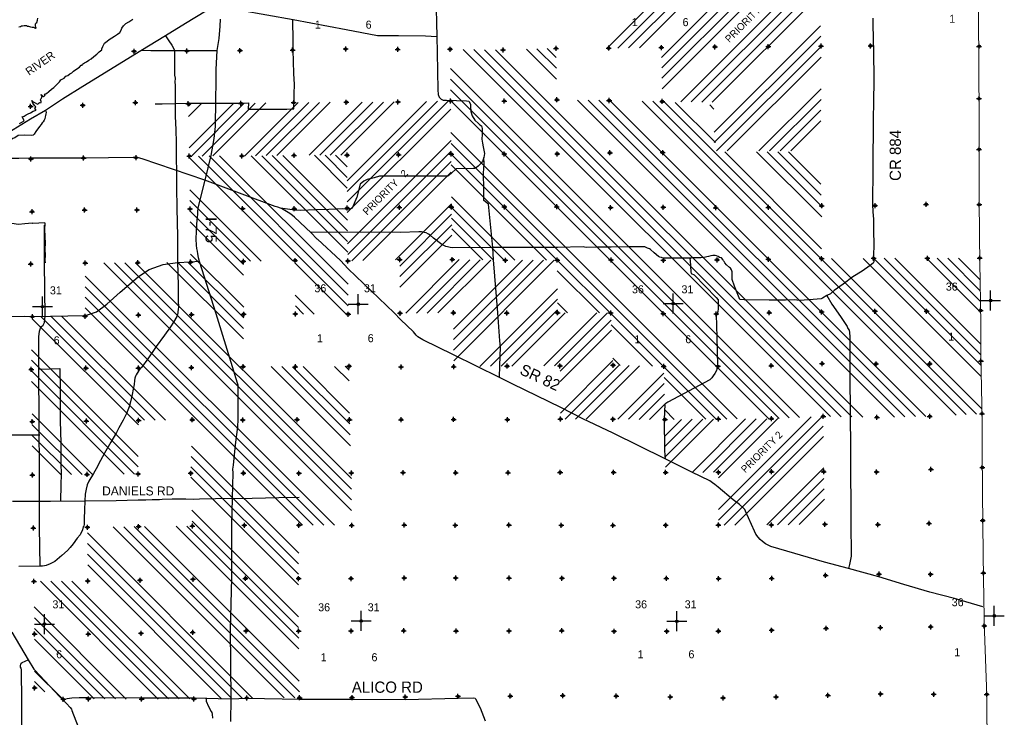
# Model space of a CAD drawing. Extents: x 70663 to 592613, y 704317 to 941230.
# Tile 10 of 14: x 218995 to 317435, y 783571 to 853331. Entities that reach past the tile are written whole.
import ezdxf

# ---------------------------------------------------------------- set-up
doc = ezdxf.new("R2010")
doc.units = 0
doc.header["$LTSCALE"] = 2000
doc.header["$PDMODE"] = 34
doc.header["$PDSIZE"] = 250
doc.linetypes.add('PHANTOM', pattern=[0])
doc.layers.get('0').update_dxf_attribs({"linetype": 'CONTINUOUS'})
for name, color, linetype in [('COUNTY', 15, 'PHANTOM'), ('PROGRESS', 5, 'CONTINUOUS'), ('PROPOSED', 6, 'CONTINUOUS'), ('ROADS', 9, 'CONTINUOUS'), ('SEC', 2, 'CONTINUOUS'), ('TEXT', 7, 'CONTINUOUS'), ('WATER', 4, 'CONTINUOUS')]:
    doc.layers.add(name, color=color, linetype=linetype)

# ---------------------------------------------------------------- blocks, each defined once
blk = doc.blocks.new('TICK')
at = {"color": 0}
for points in [[(500, 0), (500, 1000)], [(0, 500), (1000, 500)]]:
    blk.add_lwpolyline(points, dxfattribs=at)
blk.add_point((500, 500), dxfattribs=at)
blk = doc.blocks.new('*X')
at = {"color": 0}
for p, q in [((277883, 850640), (288365, 861121)), ((278801, 850497), (289437, 861132)), ((279875, 850510), (290508, 861143)), ((280949, 850523), (291580, 861154)), ((283164, 849557), (294786, 861178)), ((283181, 848513), (295849, 861181)), ((283198, 847470), (296913, 861184)), ((283215, 846426), (297976, 861186)), ((285095, 845124), (298953, 858981)), ((286139, 845107), (298970, 857938)), ((287183, 845090), (298988, 856895)), ((288227, 845074), (299006, 855853)), ((288435, 842100), (299069, 852733)), ((288435, 841039), (299090, 851694)), ((288658, 840201), (299110, 850653)), ((300042, 813651), (263331, 850362)), ((301122, 813632), (264406, 850348)), ((302202, 813612), (265481, 850333)), ((303282, 813593), (266556, 850319)), ((272669, 847388), (269679, 850378)), ((272651, 848467), (270709, 850408)), ((272632, 849547), (271740, 850439)), ((289719, 840201), (299112, 849594)), ((296954, 813557), (262051, 848460)), ((295939, 813512), (262061, 847390)), ((294924, 813466), (262071, 846319)), ((292901, 840201), (299117, 846418)), ((235859, 844678), (236107, 844926)), ((235879, 843637), (237176, 844934)), ((235937, 840513), (240381, 844958)), ((236181, 839696), (241452, 844968)), ((237244, 839699), (242529, 844984)), ((238307, 839702), (243606, 845001)), ((241500, 839712), (246834, 845046)), ((242572, 839724), (247903, 845054)), ((243644, 839735), (248971, 845062)), ((244716, 839746), (250040, 845070)), ((247922, 839771), (253240, 845089)), ((248987, 839775), (254306, 845093)), ((250052, 839779), (255371, 845098)), ((251117, 839784), (256436, 845102)), ((251736, 837220), (259672, 845157)), ((251738, 836162), (260753, 845177)), ((251741, 835104), (261834, 845197)), ((293899, 813430), (262080, 845249)), ((306457, 813600), (274762, 845295)), ((307499, 813619), (275835, 845283)), ((308540, 813638), (276909, 845270)), ((309582, 813657), (277982, 845257)), ((312623, 813798), (281228, 845193)), ((313632, 813850), (282310, 845172)), ((314642, 813901), (283401, 845142)), ((288561, 841042), (284545, 845058)), ((288411, 844374), (287978, 844807)), ((293961, 840201), (299117, 845357)), ((251748, 834050), (262089, 844392)), ((295022, 840201), (299104, 844284)), ((296083, 840201), (299091, 843210)), ((290740, 813407), (262114, 842034)), ((251785, 830906), (262122, 841242)), ((289687, 813400), (262125, 840962)), ((251838, 824732), (236872, 839698)), ((251830, 825801), (237930, 839701)), ((251823, 826869), (238988, 839703)), ((251795, 830078), (242154, 839719)), ((251782, 831152), (243204, 839730)), ((251770, 832225), (244253, 839742)), ((251757, 833299), (245303, 839753)), ((251737, 836500), (248464, 839773)), ((251735, 837563), (249521, 839777)), ((251732, 838627), (250577, 839781)), ((251729, 839690), (251634, 839786)), ((251798, 829858), (262133, 840193)), ((272735, 829291), (262136, 839890)), ((299173, 830430), (289486, 840117)), ((299180, 833605), (292668, 840117)), ((299182, 834663), (293728, 840117)), ((299133, 835773), (294789, 840117)), ((299081, 836886), (295850, 840117)), ((246265, 829245), (235954, 839556)), ((252216, 829215), (262140, 839139)), ((271677, 829288), (262142, 838823)), ((253306, 829244), (262146, 838084)), ((243132, 829196), (235998, 836330)), ((242087, 829179), (236012, 835255)), ((256575, 829332), (262164, 834920)), ((268503, 829280), (262160, 835623)), ((241368, 828838), (236026, 834180)), ((256996, 828692), (262177, 833872)), ((267444, 829279), (262166, 834557)), ((241374, 827772), (236039, 833106)), ((257002, 827637), (262193, 832828)), ((266369, 829293), (262183, 833479)), ((265294, 829308), (262199, 832402)), ((257008, 826583), (262209, 831783)), ((241392, 824571), (236078, 829886)), ((252182, 804236), (227410, 829008)), ((252176, 805302), (228463, 829015)), ((252170, 806369), (229516, 829023)), ((252163, 807436), (230569, 829031)), ((241367, 821415), (233718, 829063)), ((241379, 822463), (234768, 829074)), ((241392, 823511), (235818, 829085)), ((251625, 823884), (246537, 828972)), ((257592, 823985), (262946, 829339)), ((258661, 823992), (263993, 829325)), ((259729, 824000), (265040, 829311)), ((260797, 824008), (266086, 829297)), ((262369, 822397), (269253, 829282)), ((262374, 821342), (270317, 829285)), ((262380, 820287), (271380, 829288)), ((262386, 819233), (272444, 829291)), ((278017, 824009), (272736, 829290)), ((315197, 814406), (300156, 829447)), ((315132, 817653), (303319, 829466)), ((315111, 818735), (304374, 829472)), ((315098, 819809), (305434, 829473)), ((315091, 820876), (306494, 829473)), ((315071, 824078), (309673, 829476)), ((315055, 825155), (310729, 829480)), ((315037, 826234), (311786, 829485)), ((315018, 827313), (312842, 829489)), ((276954, 824012), (272744, 828222)), ((250467, 802769), (225543, 827692)), ((249406, 802769), (225541, 826634)), ((264993, 818658), (272757, 826421)), ((248344, 802770), (225539, 825576)), ((248431, 823896), (246550, 825778)), ((266065, 818669), (272764, 825368)), ((273765, 824019), (272767, 825016)), ((247283, 802771), (225536, 824517)), ((247367, 823900), (246554, 824713)), ((267137, 818680), (272772, 824315)), ((268206, 818689), (273537, 824019)), ((271406, 818707), (276711, 824012)), ((272473, 818713), (277770, 824010)), ((230871, 812819), (220259, 823430)), ((231480, 813270), (221100, 823650)), ((232530, 813281), (222153, 823657)), ((233580, 813291), (223206, 823665)), ((273018, 818197), (278119, 823298)), ((283365, 818661), (278089, 823936)), ((273027, 817146), (278165, 822284)), ((282279, 818686), (278140, 822825)), ((230849, 809659), (220188, 820319)), ((230841, 808606), (220164, 819283)), ((273055, 813992), (278305, 819241)), ((279020, 818763), (278293, 819490)), ((230488, 807899), (220146, 818241)), ((252064, 810717), (244143, 818639)), ((252025, 811817), (245206, 818636)), ((251986, 812917), (246269, 818634)), ((251966, 813997), (247324, 818640)), ((251944, 817202), (250478, 818667)), ((251936, 818270), (251530, 818676)), ((273518, 813395), (278890, 818766)), ((274577, 813392), (279926, 818742)), ((275635, 813390), (280963, 818717)), ((288634, 813392), (283395, 818631)), ((229437, 807889), (220168, 817158)), ((278808, 813380), (283408, 817980)), ((287582, 813383), (283416, 817549)), ((279861, 813373), (283428, 816940)), ((280914, 813366), (283449, 815900)), ((281967, 813358), (283470, 814860)), ((284428, 813355), (283481, 814303)), ((226284, 807859), (220234, 813910)), ((283521, 811730), (285153, 813362)), ((283536, 810684), (286223, 813371)), ((283550, 809637), (287293, 813380)), ((283564, 808591), (288363, 813390)), ((286218, 808063), (291569, 813413)), ((287283, 808067), (292637, 813421)), ((288348, 808071), (293705, 813429)), ((288855, 803275), (299240, 813660)), ((288856, 804337), (298129, 813610)), ((288858, 807521), (294798, 813461)), ((225235, 807849), (220250, 812833)), ((289437, 802796), (299339, 812699)), ((224186, 807836), (220255, 811768)), ((290500, 802799), (299351, 811650)), ((223137, 807824), (220259, 810703)), ((246888, 799983), (236173, 810699)), ((246883, 798928), (236145, 809666)), ((246877, 797873), (236116, 808634)), ((293690, 802807), (299386, 808503)), ((246875, 796814), (236111, 807579)), ((294760, 802816), (299404, 807460)), ((295835, 802831), (299425, 806420)), ((296910, 802845), (299446, 805381)), ((246878, 793629), (236213, 804295)), ((245443, 785519), (228350, 802612)), ((246498, 785525), (229395, 802627)), ((246969, 786114), (230441, 802642)), ((246953, 787190), (231490, 802653)), ((246906, 790420), (234645, 802681)), ((246890, 791496), (235697, 802690)), ((246879, 792568), (236247, 803200)), ((242279, 785501), (225775, 802005)), ((241229, 785490), (225781, 800938)), ((240184, 785474), (225787, 799872)), ((239139, 785459), (225793, 798805)), ((232832, 785402), (221062, 797172)), ((233888, 785407), (222113, 797181)), ((234944, 785411), (223165, 797190)), ((236000, 785416), (224216, 797199)), ((229651, 785401), (220449, 794603)), ((228586, 785405), (220460, 793531)), ((227521, 785409), (220472, 792459)), ((226456, 785413), (220479, 791391)), ((223276, 785411), (220486, 788202)), ((221518, 786109), (220489, 787138))]:
    blk.add_line(p, q, dxfattribs=at)

msp = doc.modelspace()

# ---------------------------------------------------------------- linework, layer by layer
at = {"layer": 'COUNTY', "color": 0, "const_width": 100}
msp.add_lwpolyline([(314814, 863285), (314844, 861312), (314838, 859025), (314798, 856034), (314832, 854720), (314858, 853404), (314909, 845443), (314914, 840357), (314926, 834835), (314981, 829498), (315070, 824253), (315101, 819200), (315207, 813930), (315236, 808550), (315283, 803247), (315347, 797993), (315435, 792714), (315683, 785859), (315722, 780672)], dxfattribs=at)
at = {"layer": 'ROADS', "color": 0}
for points in [[(239735, 855600), (239750, 854292), (241065, 854274), (246321, 853355), (251625, 852360), (254763, 851766), (256858, 851734), (259564, 851722), (260703, 851654)], [(260600, 855803), (260703, 851654), (260741, 850045), (260797, 846325), (260844, 845855), (260934, 845578), (261009, 845502), (261117, 845375), (261326, 845282), (261661, 845279), (263663, 845214), (263897, 845170), (264054, 844892), (264078, 844683), (264107, 844138), (264221, 843726), (264486, 843280), (264852, 842934), (264994, 842816), (265161, 842714), (265242, 842437), (265241, 842202), (265246, 841867), (265209, 841381), (265256, 840970), (265321, 840610), (265450, 839963), (265413, 839536), (265259, 839144), (265116, 838952), (265006, 838836), (264820, 838678), (264668, 838545), (264450, 838454), (264324, 838455), (262631, 838409), (262159, 837994), (261796, 837678), (256928, 837681), (254959, 837688), (254421, 837524), (253733, 837345), (253397, 837197), (253051, 836881), (252714, 835576), (252228, 834499), (252018, 834400), (251783, 834352), (251289, 834406), (249898, 834357), (248632, 834308), (247057, 834253), (246479, 834299), (245084, 834470)], [(237622, 854183), (235585, 852966), (233565, 851733), (231116, 850226), (225316, 846641), (223287, 845391), (221561, 844264), (220072, 843395), (217041, 841524), (216326, 841043), (215770, 840754), (215451, 840564), (214869, 840166), (214735, 840100)], [(304297, 853478), (304328, 850863), (304343, 850679), (304350, 849388), (304375, 848140), (304390, 846841), (304355, 845559), (304319, 842953), (304335, 841680), (304299, 840197), (304280, 838756), (304277, 837315), (304268, 836041), (304267, 834784), (304334, 833636), (304358, 833477), (304373, 832169), (304389, 830879), (304372, 829689), (304404, 829488), (304402, 829228), (304392, 829102), (304324, 828986), (304038, 828762), (303213, 828198), (302303, 827601), (301317, 826871), (300416, 826258), (300045, 825934), (299692, 825736), (299271, 825471), (299136, 825404), (298323, 825352), (296973, 825245), (296421, 825307), (295574, 825272), (293932, 825284), (291419, 825311), (291000, 825348), (290474, 826692), (290219, 827339), (290216, 828110), (290192, 828202), (290176, 828328), (290076, 828480), (289968, 828556), (289668, 828818), (289494, 829029), (289411, 829147), (289345, 829231), (289304, 829349), (289146, 829509), (288961, 829544), (288811, 829637), (288661, 829722), (288519, 829740), (288301, 829750), (288108, 829718), (287856, 829661), (287395, 829547), (287084, 829516), (286330, 829530), (286045, 829482), (283816, 829482), (283355, 829485), (283222, 829511), (283146, 829554), (283004, 829580), (282871, 829648), (282429, 830020), (282046, 830349), (281946, 830417), (281779, 830477), (281704, 830528), (281487, 830605), (281361, 830631), (281252, 830623), (280716, 830619), (279786, 830634), (278118, 830571), (276719, 830582), (275646, 830556), (275454, 830583), (275337, 830609), (272764, 830561), (267544, 830541), (266295, 830559), (262223, 830522), (262039, 830557), (261779, 830601), (261604, 830644), (261320, 830780), (261211, 830848), (260378, 831499), (260037, 831770), (259853, 831888), (259645, 832016), (259436, 832059), (259160, 832128), (258892, 832130), (257073, 832060), (251811, 832082), (248107, 832043)], [(232550, 844913), (232558, 844913), (233229, 844924), (234553, 844940), (235885, 844972), (238583, 844969), (240033, 845000), (241114, 844984), (241860, 845012), (241830, 844383), (243163, 844382), (243758, 844386), (245702, 844397), (246406, 844433), (246442, 845933), (246457, 846855), (246390, 847953), (246382, 849143), (246349, 850291), (246325, 851607), (246318, 852923), (246312, 853308)], [(239041, 853393), (238993, 852673), (238900, 851450), (238690, 850237), (238618, 848352), (238603, 847439), (238584, 844975), (238544, 842948), (238543, 842814), (238550, 842663), (238407, 841457), (238118, 839759), (237513, 837291), (236814, 834515), (236777, 834079), (236759, 833845), (236713, 833326), (236684, 832815), (236629, 832170), (236590, 831374), (236644, 830771), (236683, 830460), (236731, 830175), (236780, 829923), (236836, 829554), (236933, 829176), (238595, 823936), (240240, 818636), (240731, 817015), (240813, 816805), (240820, 816562), (240801, 816252), (240815, 815959), (240821, 813361), (240765, 812633), (240526, 810816), (240326, 808799), (240273, 808380), (240295, 808020), (240235, 805473), (240173, 802775), (240175, 797505), (240045, 792328), (240094, 785431), (240069, 783144)], [(233565, 851733), (233912, 851229), (234219, 850783), (234450, 850362), (234458, 850253), (234480, 849918), (234471, 849734), (234473, 848896), (234486, 848460), (234473, 847781), (234538, 847479), (234518, 847085), (234524, 846784), (234524, 845543), (234553, 844948), (234543, 843675), (234600, 842325), (234641, 841051), (234632, 840959), (234631, 839710), (234654, 839392), (234679, 838235), (234668, 837867), (234684, 836593), (234710, 834447), (234765, 831690), (234779, 829067), (234814, 828078), (234853, 826586), (234851, 825170), (234864, 824634), (234837, 824366), (234810, 824106), (234792, 823964), (234783, 823872), (234697, 823638), (234366, 823079), (234069, 822603), (233468, 821795), (232639, 820645), (231809, 819427), (231174, 818561), (230920, 818236), (230632, 817819), (230589, 817677), (230521, 817485), (230477, 817250), (230424, 816840), (230353, 816396), (230240, 815853), (230076, 815116), (229930, 814615), (229673, 813946), (229376, 813362), (229342, 813287), (228900, 812502), (228662, 812068), (228102, 811075), (227490, 809982), (227074, 809248), (226632, 808405), (226361, 807954), (225911, 807170), (225732, 806802), (225629, 806384), (225558, 805882), (225520, 805229)], [(231165, 850293), (232103, 850254), (232489, 850251), (233293, 850245), (234458, 850236), (235028, 850257), (235773, 850252), (236804, 850244), (238254, 850259), (238681, 850239)], [(221561, 844264), (221617, 844181), (221633, 844063), (221624, 843921), (221572, 843762), (221554, 843611), (221520, 843427), (221443, 843294), (221341, 843118), (221257, 843002), (221147, 842843), (220986, 842643), (220825, 842427), (220665, 842260), (220597, 842135), (220427, 841868), (220351, 841777), (220192, 841753), (219505, 841783), (218859, 841754), (218506, 841530), (218296, 841440), (217958, 841174), (217445, 840876)], [(245084, 834470), (244800, 834598), (244524, 834667), (241248, 835881), (237513, 837291), (231228, 839408), (230651, 839571), (230341, 839565), (225405, 839493), (222791, 839495), (220177, 839481), (218911, 839441), (218911, 839441), (217219, 839445), (216196, 839402), (215258, 839401), (214839, 839395)], [(266978, 817549), (267008, 818736), (267080, 820578), (266993, 821233), (266813, 824024), (266359, 829332), (266295, 830559), (265887, 834564), (265864, 834891), (265414, 835238), (265389, 836378), (265368, 837970), (265442, 838916), (265413, 839536)], [(248132, 832009), (246476, 833588), (246093, 833868), (245843, 834062), (245843, 834062), (245167, 834453)], [(221508, 833029), (220317, 832963), (220259, 832980), (219513, 832910), (218892, 832856), (218214, 832954), (217552, 832942), (216245, 832901), (215558, 832940), (214907, 832876)], [(221508, 833029), (221471, 832299), (221500, 831738), (221508, 831604), (221537, 831000), (221515, 830372), (221536, 829735), (221524, 829282), (221539, 829022)], [(221039, 798675), (220984, 802581), (220988, 805187), (220967, 807903), (220950, 813201), (220906, 818348), (220904, 821332), (220923, 821608), (220970, 822178), (221073, 822487), (221166, 822662), (221343, 822787), (221488, 823062), (221526, 823699), (221484, 828971), (221463, 832769)], [(248748, 831384), (248107, 832043)], [(315288, 794609), (312463, 795443), (309987, 796098), (307404, 796838), (304904, 797602), (301869, 798446), (299469, 799092), (294109, 800648), (293567, 800904), (293275, 801149), (293042, 801352), (292817, 801580), (292602, 801875), (292453, 802169), (291572, 804186), (291489, 804363), (291281, 804549), (290965, 804853), (290340, 805318), (288841, 806595), (288508, 806840), (288249, 807010), (287983, 807221), (286179, 808089), (283533, 809416), (278315, 811994), (275310, 813424), (273089, 814563), (268297, 816869), (266978, 817549), (262361, 819804), (259297, 821327), (258814, 821615), (258631, 821801), (258373, 822113), (257075, 823363), (256418, 824029), (251851, 828412), (251053, 829247), (248773, 831376)], [(208879, 823535), (210855, 823460), (213320, 823575), (215015, 823642), (217943, 823655), (219438, 823675), (220303, 823639), (225559, 823741), (226668, 824127), (227722, 824898), (229030, 826095), (230844, 827624), (231257, 827931), (231931, 828353), (233342, 828845), (234779, 829067), (236085, 829117), (236933, 829176)], [(286045, 829482), (285991, 829377), (286032, 829267), (286091, 828111), (286115, 827960), (286415, 827823), (288636, 825553), (288843, 825317), (288840, 824839), (288836, 824403), (288809, 824144), (288724, 823960), (288631, 823852), (288681, 821589), (288752, 818740), (288656, 818246), (288511, 817954), (288342, 817704), (288181, 817512), (287995, 817329), (283789, 815082), (283595, 814941), (283494, 814883), (283433, 813367), (283451, 810317), (283481, 809721), (283533, 809416)], [(299692, 825736), (300194, 824871), (301073, 823641), (301710, 822647), (301801, 822462), (301925, 822285), (301974, 822067), (302004, 821631), (301987, 820475), (301984, 818950), (301999, 816503), (302023, 815146), (302037, 813796), (302072, 810545), (302062, 808165), (302103, 804713), (302108, 803079), (302132, 799694), (301967, 798857), (301869, 798446)], [(220933, 818393), (220941, 818393), (223019, 818437), (223038, 816392), (223053, 813936), (223056, 813224), (223099, 811028), (223107, 809813), (223123, 808556), (223154, 808271), (223143, 807919), (223118, 806788), (223073, 805222)], [(214868, 811795), (215270, 811824), (216125, 811817), (216476, 811815), (216988, 811819), (217658, 811806), (218823, 811806), (219954, 811823), (220993, 811832)], [(218286, 805177), (219006, 805172), (219928, 805173), (220247, 805196), (222090, 805182), (225509, 805206), (225517, 805206), (228634, 805250), (230847, 805317), (231601, 805320), (232238, 805365), (232959, 805343), (233244, 805383), (234250, 805434), (235607, 805432), (236361, 805393), (236956, 805430), (238565, 805460), (242252, 805491), (243584, 805514), (244900, 805538), (246953, 805572)], [(225517, 805206), (225488, 804274), (225448, 803444), (225444, 802883), (225417, 802682), (225358, 802624), (225272, 802314), (225051, 801830), (224755, 801497), (224357, 800922), (224027, 800539), (223774, 800247), (223225, 799757), (222509, 799167), (222046, 798928), (221634, 798746), (221491, 798722), (221265, 798690), (221039, 798675), (218893, 798649)], [(218199, 792071), (219837, 789310), (220400, 788385), (220500, 788300), (222969, 785651), (223310, 785338), (224042, 784562), (224175, 784377), (224215, 784251), (225769, 780209)], [(219175, 781389), (219209, 782587), (219206, 786618), (219166, 786836), (219160, 788319), (219145, 788470), (219087, 788579), (219080, 788730), (219114, 788881), (219157, 788989), (219233, 789048), (219837, 789310)], [(223310, 785338), (223747, 785469), (224200, 785533), (224938, 785536), (225885, 785562), (231172, 785514), (234004, 785518), (236308, 785525), (240094, 785431), (241704, 785493), (247007, 785386), (252211, 785381), (257556, 785366), (262811, 785502), (264412, 785507), (264537, 785472), (264579, 785413), (265033, 784505), (265517, 783228)], [(237655, 785521), (237625, 785307), (237654, 785179), (237867, 784643), (238129, 784166), (238191, 784038), (238243, 783870), (238272, 783473)]]:
    msp.add_lwpolyline(points, dxfattribs=at)
at = {"layer": 'SEC', "color": 0}
for p in [(246281, 850289), (251586, 850402), (256788, 850366), (262033, 850379), (267320, 850309), (272616, 850464), (277886, 850486), (283148, 850550), (288502, 850613), (293831, 850643), (299110, 850690), (304062, 850713), (314920, 850662), (230437, 850174), (235707, 850204), (241019, 850250), (314909, 845443), (220085, 844658), (225305, 844772), (230568, 845045), (235855, 844924), (241116, 844963), (246395, 845043), (251649, 845082), (256810, 845104), (262081, 845201), (267443, 845197), (272705, 845320), (277925, 845249), (277933, 845258), (283236, 845154), (225377, 839493), (230631, 839540), (235952, 839696), (241205, 839709), (246425, 839765), (251729, 839786), (256874, 839825), (262136, 839897), (267439, 839910), (272735, 839915), (277997, 840021), (283281, 840050), (314914, 840357), (220115, 839413), (256954, 834563), (262166, 834585), (267461, 834615), (272689, 834629), (278076, 834541), (283330, 834579), (288583, 834526), (293853, 834564), (299183, 834720), (304520, 834741), (309623, 834856), (314926, 834835), (220237, 834134), (225483, 834290), (230720, 834303), (236024, 834408), (241277, 834439), (246438, 834427), (251742, 834499), (220108, 828898), (225546, 828994), (230800, 829033), (236087, 829088), (241366, 829168), (246536, 829249), (251806, 829204), (256993, 829343), (262246, 829348), (267549, 829278), (272736, 829291), (278115, 829304), (283351, 829276), (288722, 829314), (293850, 829378), (299171, 829441), (304374, 829472), (309753, 829476), (314981, 829498), (230872, 823796), (236176, 823842), (241396, 823881), (246557, 823903), (251844, 823883), (257022, 823981), (262360, 824019), (267697, 823990), (272774, 824021), (278086, 824009), (283331, 823939), (288642, 823902), (293930, 824024), (299175, 824113), (304505, 824184), (309657, 824181), (315070, 824253), (220264, 823644), (225534, 823682), (278326, 818780), (299223, 818943), (304610, 818914), (309989, 818918), (315101, 819200), (220143, 818358), (225615, 818487), (230869, 818492), (236172, 818539), (241334, 818645), (246554, 818633), (251933, 818680), (257119, 818610), (262389, 818631), (267727, 818686), (273014, 818716), (283394, 818660), (288798, 818672), (294128, 818727), (315207, 813930), (220249, 813146), (225662, 813200), (230874, 813264), (236245, 813319), (241297, 813308), (246735, 813337), (251971, 813334), (257132, 813331), (262377, 813353), (267765, 813340), (273060, 813396), (278305, 813384), (283500, 813347), (288845, 813394), (294157, 813432), (299328, 813664), (304698, 813568), (309986, 813665), (236098, 807982), (241368, 807987), (246907, 807974), (252160, 808012), (257321, 808035), (262583, 808023), (267820, 808028), (273031, 808059), (278368, 808063), (283571, 808052), (288858, 808073), (294162, 808128), (299390, 808125), (304660, 808105), (310099, 808360), (315236, 808550), (220270, 807792), (225725, 807854), (230836, 807902), (315283, 803247), (220367, 802496), (225772, 802575), (230883, 802648), (236262, 802695), (241458, 802775), (246904, 802771), (252190, 802767), (257444, 802798), (262546, 802778), (267900, 802800), (273145, 802779), (278306, 802760), (283585, 802782), (288855, 802795), (294150, 802808), (299496, 802880), (304791, 802843), (309911, 802957), (220422, 797167), (225801, 797213), (231030, 797285), (236326, 797374), (241571, 797454), (246875, 797451), (252120, 797447), (257440, 797511), (262585, 797508), (267922, 797496), (273209, 797484), (278412, 797481), (283648, 797461), (288868, 797441), (294180, 797462), (299560, 797760), (304915, 797890), (310059, 797871), (315347, 797993), (241627, 792209), (246880, 792197), (252133, 792211), (257387, 792224), (262631, 792196), (267918, 792209), (273197, 792231), (294169, 792285), (299624, 792464), (305045, 792544), (310073, 792617), (315435, 792714), (220477, 791896), (225856, 791892), (231127, 791973), (236297, 792062), (278425, 792177), (283695, 792174), (288856, 792188), (220490, 786517), (223358, 785379), (225863, 785416), (231175, 785395), (236412, 785417), (241699, 785497), (246978, 785528), (252223, 785549), (257535, 785613), (262814, 785676), (268042, 785690), (273296, 785745), (278633, 785691), (284045, 785612), (289323, 785508), (294618, 785613), (299797, 785761), (305060, 785908), (310380, 785879), (315683, 785859)]:
    msp.add_point(p, dxfattribs=at)
at = {"layer": 'WATER', "color": 0}
for points in [[(218905, 852630), (219081, 852663), (219169, 852705), (219274, 852728), (219442, 852761), (219660, 852742), (219768, 852700), (219801, 852675), (219877, 852682), (220086, 852631), (220228, 852588), (220353, 852579), (220404, 852587), (220479, 852528), (220562, 852485), (220629, 852485), (220605, 852577), (220589, 852711), (220573, 852795), (220590, 852879), (220616, 852979), (220700, 853062), (220777, 853279), (220803, 853472)], [(218968, 842953), (219447, 843227), (219372, 843395), (219248, 843613), (219433, 843687), (219634, 843812), (219844, 843920), (220088, 844019), (220357, 844193), (220642, 844300), (220517, 844443), (220619, 844610), (220485, 844762), (220302, 844972), (220203, 845257), (220353, 845123), (220554, 845004), (220762, 844886), (220855, 844919), (220964, 845035), (221023, 845018), (221132, 845060), (221132, 845160), (221091, 845311), (221142, 845436), (221235, 845595), (221177, 845729), (221136, 845847), (221386, 845602), (221546, 845777), (221488, 845878), (221689, 845936), (221917, 846144), (222169, 846368), (222413, 846551), (222665, 846801), (222977, 847118), (223112, 847301), (223431, 847484), (223608, 847667), (223801, 847766), (224003, 847933), (224213, 848007), (224365, 848190), (224592, 848365), (224961, 848580), (225130, 848772), (225239, 848771), (225273, 848897), (225475, 849030), (225676, 849112), (225903, 849270), (226147, 849419), (226407, 849636), (226702, 849869), (226946, 850110), (227198, 850301), (227199, 850427), (227292, 850636), (227478, 850986), (227747, 851169), (227941, 851335), (228193, 851510), (228487, 851676), (228773, 851875), (229008, 852058), (229127, 852300), (229220, 852484), (229364, 852717), (229616, 852934), (229910, 853116), (230305, 853374)]]:
    msp.add_lwpolyline(points, dxfattribs=at)

# ---------------------------------------------------------------- block references
at = {"layer": 'PROGRESS', "color": 0}
msp.add_blockref('*X', (0, 0), dxfattribs=at)
msp.add_blockref('*X', (0, 0), dxfattribs=at)
at = {"layer": 'PROPOSED', "color": 0}
msp.add_blockref('*X', (0, 0), dxfattribs=at)
msp.add_blockref('*X', (0, 0), dxfattribs=at)
msp.add_blockref('*X', (0, 0), dxfattribs=at)
msp.add_blockref('*X', (0, 0), dxfattribs=at)
msp.add_blockref('*X', (0, 0), dxfattribs=at)
at = {"layer": 'SEC', "color": 0, "xscale": 2, "yscale": 2, "zscale": 2}
for p in [(283331, 823939), (315070, 824253), (220264, 823644), (251844, 823883), (315435, 792714), (220477, 791896), (252133, 792211), (283695, 792174)]:
    msp.add_blockref('TICK', p, dxfattribs=at)

# ---------------------------------------------------------------- texts
at = {"layer": 'PROPOSED', "color": 0}
for s, p in [('PRIORITY   3', (289946, 850989)), ('PRIORITY   2', (253722, 833737)), ('PRIORITY 2', (291541, 807965))]:
    msp.add_text(s, height=720, rotation=45, dxfattribs=at).set_placement(p)
at = {"layer": 'ROADS', "color": 0}
for s, rotation, p in [('CR 884', 90, (307097, 837208)), ('I-75', 270, (237576, 833594)), ('SR 82', 335, (268895, 817935))]:
    msp.add_text(s, height=1125, rotation=rotation, dxfattribs=at).set_placement(p)
for s, height, p in [('DANIELS RD', 900, (227234, 805758)), ('ALICO RD', 1125, (252199, 786025))]:
    msp.add_text(s, height=height, dxfattribs=at).set_placement(p)
at = {"layer": 'TEXT', "color": 0}
for s, p in [('1', (280192, 852686)), ('6', (285271, 852686)), ('1', (311924, 853022)), ('1', (248501, 852434)), ('6', (253580, 852434)), ('36', (311588, 826242)), ('31', (222015, 825865)), ('36', (248459, 826074)), ('31', (253412, 826074)), ('36', (280208, 825972)), ('31', (285161, 825972)), ('1', (311840, 821247)), ('6', (222393, 820870)), ('1', (248711, 821080)), ('6', (253790, 821080)), ('1', (280460, 820977)), ('6', (285539, 820977)), ('36', (312176, 794678)), ('31', (222267, 794468)), ('36', (248837, 794174)), ('31', (253790, 794174)), ('36', (280527, 794468)), ('31', (285480, 794468)), ('1', (312428, 789683)), ('6', (222645, 789473)), ('1', (249089, 789179)), ('6', (254168, 789179)), ('1', (280779, 789473)), ('6', (285858, 789473))]:
    msp.add_text(s, height=800, dxfattribs=at).set_placement(p)
at = {"layer": 'WATER', "color": 0}
msp.add_text('RIVER', height=800, rotation=35, dxfattribs=at).set_placement((219933, 847715))

doc.saveas('drawing.dxf')
